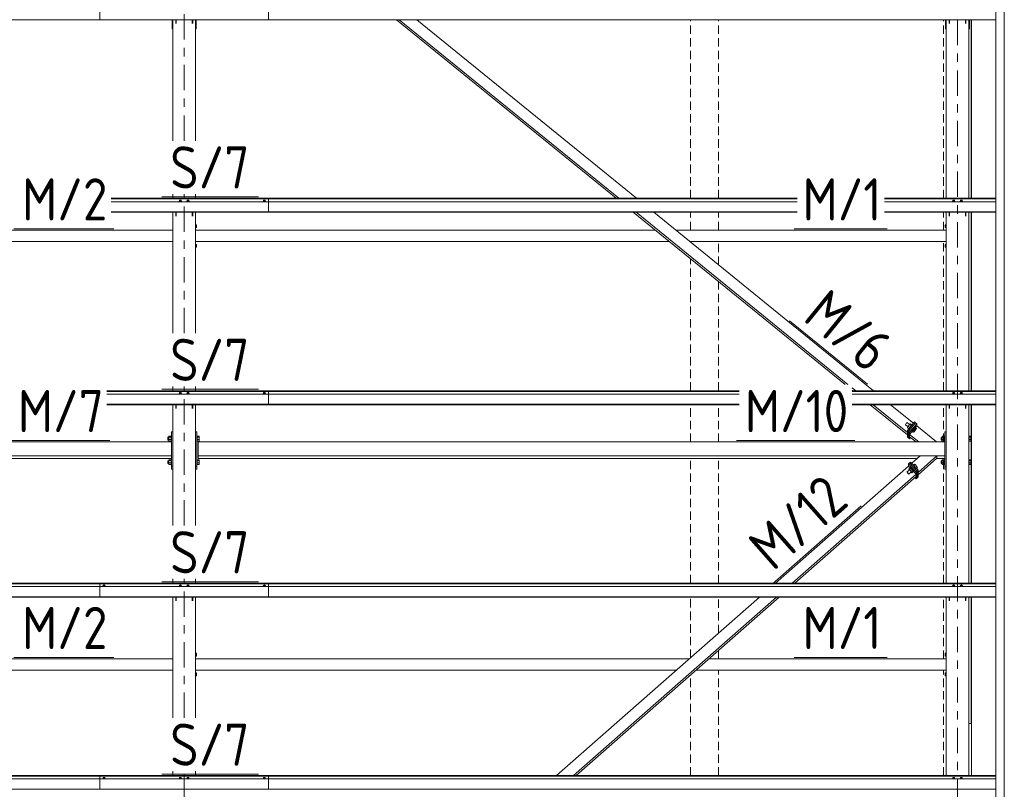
# Model space of a CAD drawing. Header units: millimetres. Extents: x -76 to 1111, y -178 to 661.
# Tile 86 of 91: x 580 to 650, y 519 to 574. Entities that reach past the tile are written whole.
import ezdxf

# ---------------------------------------------------------------- set-up
doc = ezdxf.new("R2010")
doc.units = ezdxf.units.MM
doc.header["$LTSCALE"] = 0.6
for name, pattern in [('VERDECKT2', [1.5, 1, -0.5]), ('XKITLINE00', [0]), ('XKITLINE03', [6, 3, -1, 1, -1])]:
    doc.linetypes.add(name, pattern=pattern)
for name, color, linetype, lineweight in [('Bolt', 7, 'Continuous', 0), ('Part', 2, 'Continuous', 0), ('PartMark', 3, 'Continuous', 0), ('S-GRID', 1, 'Continuous', 0)]:
    doc.layers.add(name, color=color, linetype=linetype, lineweight=lineweight)
doc.styles.add('ISOCPEUR', font='ISOCPEUR.TTF')

msp = doc.modelspace()

# ---------------------------------------------------------------- linework, layer by layer
at = {"layer": 'Bolt', "color": 3, "linetype": 'XKITLINE00', "lineweight": 0}
for p, q in [((591.133, 560.991), (591.079, 560.971)), ((591.079, 560.971), (591.079, 560.953)), ((591.136, 561.056), (591.128, 561.049)), ((591.128, 560.989), (591.128, 561.049)), ((591.243, 560.991), (591.133, 560.991)), ((591.133, 560.991), (591.133, 560.953)), ((591.158, 561.06), (591.136, 561.056)), ((591.188, 561.062), (591.158, 561.06)), ((591.218, 561.06), (591.188, 561.062)), ((591.24, 561.056), (591.218, 561.06)), ((591.248, 561.049), (591.24, 561.056)), ((591.298, 560.971), (591.243, 560.991)), ((591.243, 560.991), (591.243, 560.953)), ((591.248, 560.989), (591.248, 561.049)), ((591.298, 560.953), (591.298, 560.971)), ((591.683, 560.991), (591.629, 560.971)), ((591.629, 560.971), (591.629, 560.953)), ((591.686, 561.056), (591.678, 561.049)), ((591.678, 560.989), (591.678, 561.049)), ((591.793, 560.991), (591.683, 560.991)), ((591.683, 560.991), (591.683, 560.953)), ((591.708, 561.06), (591.686, 561.056)), ((591.738, 561.062), (591.708, 561.06)), ((591.768, 561.06), (591.738, 561.062)), ((591.79, 561.056), (591.768, 561.06)), ((591.798, 561.049), (591.79, 561.056)), ((591.848, 560.971), (591.793, 560.991)), ((591.793, 560.991), (591.793, 560.953)), ((591.798, 560.989), (591.798, 561.049)), ((591.848, 560.953), (591.848, 560.971)), ((597.108, 560.991), (597.054, 560.971)), ((597.054, 560.971), (597.054, 560.953)), ((597.111, 561.056), (597.103, 561.049)), ((597.103, 561.049), (597.103, 560.989)), ((597.218, 560.991), (597.108, 560.991)), ((597.108, 560.991), (597.108, 560.953)), ((597.133, 561.06), (597.111, 561.056)), ((597.163, 561.062), (597.133, 561.06)), ((597.193, 561.06), (597.163, 561.062)), ((597.215, 561.056), (597.193, 561.06)), ((597.223, 561.049), (597.215, 561.056)), ((597.273, 560.971), (597.218, 560.991)), ((597.218, 560.991), (597.218, 560.953)), ((597.223, 560.989), (597.223, 561.049)), ((597.273, 560.953), (597.273, 560.971)), ((646.133, 560.991), (646.079, 560.971)), ((646.079, 560.971), (646.079, 560.953)), ((646.136, 561.056), (646.128, 561.049)), ((646.128, 560.989), (646.128, 561.049)), ((646.243, 560.991), (646.133, 560.991)), ((646.133, 560.991), (646.133, 560.953)), ((646.158, 561.06), (646.136, 561.056)), ((646.188, 561.062), (646.158, 561.06)), ((646.218, 561.06), (646.188, 561.062)), ((646.24, 561.056), (646.218, 561.06)), ((646.248, 561.049), (646.24, 561.056)), ((646.298, 560.971), (646.243, 560.991)), ((646.243, 560.991), (646.243, 560.953)), ((646.248, 560.989), (646.248, 561.049)), ((646.298, 560.953), (646.298, 560.971)), ((646.683, 560.991), (646.629, 560.971)), ((646.629, 560.971), (646.629, 560.953)), ((646.686, 561.056), (646.678, 561.049)), ((646.678, 560.989), (646.678, 561.049)), ((646.793, 560.991), (646.683, 560.991)), ((646.683, 560.991), (646.683, 560.953)), ((646.708, 561.06), (646.686, 561.056)), ((646.738, 561.062), (646.708, 561.06)), ((646.768, 561.06), (646.738, 561.062)), ((646.79, 561.056), (646.768, 561.06)), ((646.798, 561.049), (646.79, 561.056)), ((646.848, 560.971), (646.793, 560.991)), ((646.793, 560.991), (646.793, 560.953)), ((646.798, 560.989), (646.798, 561.049)), ((646.848, 560.953), (646.848, 560.971)), ((592.263, 559.318), (592.333, 559.318)), ((592.263, 559.118), (592.333, 559.118)), ((592.333, 559.318), (592.333, 559.118)), ((645.593, 559.318), (645.593, 559.118)), ((645.593, 559.318), (645.663, 559.318)), ((645.593, 559.118), (645.663, 559.118)), ((592.263, 557.918), (592.333, 557.918)), ((592.263, 557.718), (592.333, 557.718)), ((592.333, 557.918), (592.333, 557.718)), ((645.593, 557.918), (645.593, 557.718)), ((645.593, 557.918), (645.663, 557.918)), ((645.593, 557.718), (645.663, 557.718)), ((591.133, 547.297), (591.079, 547.277)), ((591.079, 547.277), (591.079, 547.259)), ((591.136, 547.362), (591.128, 547.355)), ((591.128, 547.295), (591.128, 547.355)), ((591.243, 547.297), (591.133, 547.297)), ((591.133, 547.297), (591.133, 547.259)), ((591.158, 547.366), (591.136, 547.362)), ((591.188, 547.368), (591.158, 547.366)), ((591.218, 547.366), (591.188, 547.368)), ((591.24, 547.362), (591.218, 547.366)), ((591.248, 547.355), (591.24, 547.362)), ((591.298, 547.277), (591.243, 547.297)), ((591.243, 547.297), (591.243, 547.259)), ((591.248, 547.295), (591.248, 547.355)), ((591.298, 547.259), (591.298, 547.277)), ((591.683, 547.297), (591.629, 547.277)), ((591.629, 547.277), (591.629, 547.259)), ((591.686, 547.362), (591.678, 547.355)), ((591.678, 547.295), (591.678, 547.355)), ((591.793, 547.297), (591.683, 547.297)), ((591.683, 547.297), (591.683, 547.259)), ((591.708, 547.366), (591.686, 547.362)), ((591.738, 547.368), (591.708, 547.366)), ((591.768, 547.366), (591.738, 547.368)), ((591.79, 547.362), (591.768, 547.366)), ((591.798, 547.355), (591.79, 547.362)), ((591.848, 547.277), (591.793, 547.297)), ((591.793, 547.297), (591.793, 547.259)), ((591.798, 547.295), (591.798, 547.355)), ((591.848, 547.259), (591.848, 547.277)), ((597.108, 547.297), (597.054, 547.277)), ((597.054, 547.277), (597.054, 547.259)), ((597.111, 547.362), (597.103, 547.355)), ((597.103, 547.355), (597.103, 547.295)), ((597.218, 547.297), (597.108, 547.297)), ((597.108, 547.297), (597.108, 547.259)), ((597.133, 547.366), (597.111, 547.362)), ((597.163, 547.368), (597.133, 547.366)), ((597.193, 547.366), (597.163, 547.368)), ((597.215, 547.362), (597.193, 547.366)), ((597.223, 547.355), (597.215, 547.362)), ((597.273, 547.277), (597.218, 547.297)), ((597.218, 547.297), (597.218, 547.259)), ((597.223, 547.295), (597.223, 547.355)), ((597.273, 547.259), (597.273, 547.277)), ((646.133, 547.297), (646.079, 547.277)), ((646.079, 547.277), (646.079, 547.259)), ((646.136, 547.362), (646.128, 547.355)), ((646.128, 547.295), (646.128, 547.355)), ((646.243, 547.297), (646.133, 547.297)), ((646.133, 547.297), (646.133, 547.259)), ((646.158, 547.366), (646.136, 547.362)), ((646.188, 547.368), (646.158, 547.366)), ((646.218, 547.366), (646.188, 547.368)), ((646.24, 547.362), (646.218, 547.366)), ((646.248, 547.355), (646.24, 547.362)), ((646.298, 547.277), (646.243, 547.297)), ((646.243, 547.297), (646.243, 547.259)), ((646.248, 547.295), (646.248, 547.355)), ((646.298, 547.259), (646.298, 547.277)), ((646.683, 547.297), (646.629, 547.277)), ((646.629, 547.277), (646.629, 547.259)), ((646.686, 547.362), (646.678, 547.355)), ((646.678, 547.295), (646.678, 547.355)), ((646.793, 547.297), (646.683, 547.297)), ((646.683, 547.297), (646.683, 547.259)), ((646.708, 547.366), (646.686, 547.362)), ((646.738, 547.368), (646.708, 547.366)), ((646.768, 547.366), (646.738, 547.368)), ((646.79, 547.362), (646.768, 547.366)), ((646.798, 547.355), (646.79, 547.362)), ((646.848, 547.277), (646.793, 547.297)), ((646.793, 547.297), (646.793, 547.259)), ((646.798, 547.295), (646.798, 547.355)), ((646.848, 547.259), (646.848, 547.277)), ((642.776, 545.102), (642.767, 545.081)), ((642.767, 545.081), (642.934, 544.946)), ((642.799, 545.137), (642.776, 545.102)), ((642.831, 545.177), (642.799, 545.137)), ((642.863, 545.212), (642.831, 545.177)), ((642.887, 545.232), (642.863, 545.212)), ((642.895, 545.232), (642.887, 545.232)), ((642.895, 545.232), (643.056, 545.101)), ((642.953, 544.979), (642.898, 544.882)), ((642.898, 544.882), (643.002, 544.798)), ((643.064, 545.109), (642.953, 544.979)), ((642.953, 544.979), (643.073, 544.881)), ((643.119, 545.143), (643.064, 545.109)), ((643.064, 545.109), (643.184, 545.012)), ((643.131, 544.951), (643.117, 544.933)), ((643.119, 545.143), (643.223, 545.058)), ((643.145, 544.966), (643.131, 544.951)), ((643.367, 544.872), (643.308, 544.807)), ((643.411, 544.909), (643.367, 544.872)), ((643.442, 544.881), (643.387, 544.847)), ((643.39, 544.853), (643.434, 544.89)), ((643.426, 544.908), (643.411, 544.909)), ((643.426, 544.908), (643.449, 544.889)), ((643.434, 544.89), (643.449, 544.889)), ((643.442, 544.881), (643.538, 544.802)), ((643.445, 544.878), (643.449, 544.889)), ((590.294, 544.183), (590.294, 544.18)), ((590.294, 544.183), (590.374, 544.183)), ((590.294, 544.18), (590.294, 543.987)), ((590.374, 544.254), (590.374, 543.915)), ((590.374, 544.254), (590.534, 544.254)), ((590.374, 544.201), (590.534, 544.201)), ((590.534, 544.266), (590.534, 544.261)), ((590.534, 544.266), (590.564, 544.266)), ((590.534, 544.261), (590.534, 543.904)), ((592.263, 544.183), (592.264, 544.183)), ((592.364, 544.266), (592.394, 544.266)), ((592.394, 544.266), (592.394, 543.904)), ((592.394, 544.254), (592.519, 544.254)), ((592.394, 544.201), (592.519, 544.201)), ((592.519, 544.254), (592.519, 543.915)), ((643.206, 544.668), (643.19, 544.63)), ((643.19, 544.63), (643.213, 544.611)), ((643.249, 544.733), (643.206, 544.668)), ((643.213, 544.611), (643.229, 544.649)), ((643.229, 544.61), (643.213, 544.611)), ((643.276, 544.716), (643.221, 544.62)), ((643.221, 544.62), (643.317, 544.542)), ((643.229, 544.649), (643.272, 544.714)), ((643.231, 544.612), (643.229, 544.61)), ((643.308, 544.807), (643.249, 544.733)), ((643.272, 544.714), (643.331, 544.789)), ((643.387, 544.847), (643.276, 544.716)), ((643.276, 544.716), (643.372, 544.638)), ((643.317, 544.542), (643.372, 544.638)), ((643.372, 544.576), (643.317, 544.542)), ((643.331, 544.789), (643.39, 544.853)), ((643.372, 544.638), (643.483, 544.768)), ((643.483, 544.706), (643.372, 544.576)), ((643.387, 544.847), (643.483, 544.768)), ((643.538, 544.802), (643.483, 544.706)), ((643.483, 544.768), (643.538, 544.802)), ((645.293, 544.182), (645.293, 544.179)), ((645.293, 544.182), (645.375, 544.182)), ((645.293, 544.179), (645.293, 543.986)), ((645.375, 544.254), (645.375, 543.915)), ((645.375, 544.254), (645.535, 544.254)), ((645.375, 544.2), (645.535, 544.2)), ((645.535, 544.265), (645.535, 544.26)), ((645.535, 544.265), (645.565, 544.265)), ((645.535, 544.26), (645.535, 543.903)), ((647.263, 544.265), (647.293, 544.265)), ((647.293, 544.265), (647.293, 543.903)), ((647.293, 544.254), (647.418, 544.254)), ((647.293, 544.2), (647.418, 544.2)), ((647.418, 544.254), (647.418, 543.915)), ((590.294, 543.987), (590.374, 543.987)), ((590.374, 544.031), (590.534, 544.031)), ((590.374, 543.915), (590.534, 543.915)), ((590.534, 543.904), (590.564, 543.904)), ((592.263, 543.987), (592.264, 543.987)), ((592.364, 543.904), (592.394, 543.904)), ((592.394, 544.031), (592.519, 544.031)), ((592.394, 543.915), (592.519, 543.915)), ((645.293, 543.986), (645.375, 543.986)), ((645.375, 544.031), (645.535, 544.031)), ((645.375, 543.915), (645.535, 543.915)), ((645.535, 543.903), (645.565, 543.903)), ((647.263, 543.903), (647.293, 543.903)), ((647.293, 544.031), (647.418, 544.031)), ((647.293, 543.915), (647.418, 543.915)), ((590.294, 542.52), (590.294, 542.517)), ((590.294, 542.52), (590.374, 542.52)), ((590.294, 542.517), (590.294, 542.324)), ((590.294, 542.324), (590.374, 542.324)), ((590.374, 542.591), (590.374, 542.253)), ((590.374, 542.591), (590.534, 542.591)), ((590.374, 542.538), (590.534, 542.538)), ((590.374, 542.368), (590.534, 542.368)), ((590.374, 542.253), (590.534, 542.253)), ((590.534, 542.603), (590.534, 542.598)), ((590.534, 542.603), (590.564, 542.603)), ((590.534, 542.598), (590.534, 542.241)), ((590.534, 542.241), (590.564, 542.241)), ((592.263, 542.52), (592.264, 542.52)), ((592.263, 542.324), (592.264, 542.324)), ((592.364, 542.603), (592.394, 542.603)), ((592.364, 542.241), (592.394, 542.241)), ((592.394, 542.603), (592.394, 542.241)), ((592.394, 542.591), (592.519, 542.591)), ((592.394, 542.538), (592.519, 542.538)), ((592.394, 542.368), (592.519, 542.368)), ((592.394, 542.253), (592.519, 542.253)), ((592.519, 542.591), (592.519, 542.253)), ((643.325, 542.211), (643.398, 542.275)), ((643.368, 542.165), (643.456, 542.243)), ((643.456, 542.243), (643.398, 542.275)), ((643.572, 542.117), (643.456, 542.243)), ((643.483, 542.039), (643.572, 542.117)), ((643.63, 542.023), (643.572, 542.117)), ((645.293, 542.519), (645.293, 542.516)), ((645.293, 542.519), (645.375, 542.519)), ((645.293, 542.516), (645.293, 542.323)), ((645.293, 542.323), (645.375, 542.323)), ((645.375, 542.591), (645.375, 542.252)), ((645.375, 542.591), (645.535, 542.591)), ((645.375, 542.537), (645.535, 542.537)), ((645.375, 542.368), (645.535, 542.368)), ((645.375, 542.252), (645.535, 542.252)), ((645.535, 542.602), (645.535, 542.597)), ((645.535, 542.602), (645.565, 542.602)), ((645.535, 542.597), (645.535, 542.24)), ((645.535, 542.24), (645.565, 542.24)), ((647.263, 542.602), (647.293, 542.602)), ((647.263, 542.24), (647.293, 542.24)), ((647.293, 542.602), (647.293, 542.24)), ((647.293, 542.591), (647.418, 542.591)), ((647.293, 542.537), (647.418, 542.537)), ((647.293, 542.368), (647.418, 542.368)), ((647.293, 542.252), (647.418, 542.252)), ((647.418, 542.591), (647.418, 542.252)), ((642.871, 541.715), (643.042, 541.865)), ((642.871, 541.715), (642.88, 541.716)), ((642.88, 541.695), (642.871, 541.715)), ((642.88, 541.716), (642.905, 541.697)), ((642.905, 541.661), (642.88, 541.695)), ((642.905, 541.697), (642.938, 541.663)), ((642.938, 541.621), (642.905, 541.661)), ((642.938, 541.663), (642.971, 541.624)), ((642.971, 541.588), (642.938, 541.621)), ((642.971, 541.624), (642.996, 541.59)), ((642.996, 541.569), (642.971, 541.588)), ((642.993, 541.919), (643.112, 542.023)), ((643.032, 541.856), (642.993, 541.919)), ((642.993, 541.919), (643.051, 541.887)), ((642.996, 541.59), (643.005, 541.569)), ((643.005, 541.569), (642.996, 541.569)), ((643.005, 541.569), (643.176, 541.72)), ((643.051, 541.887), (643.17, 541.991)), ((643.051, 541.887), (643.167, 541.761)), ((643.104, 542.032), (643.127, 542.051)), ((643.104, 542.032), (643.121, 542.033)), ((643.109, 542.021), (643.104, 542.032)), ((643.17, 541.991), (643.112, 542.023)), ((643.121, 542.033), (643.166, 541.998)), ((643.143, 542.053), (643.127, 542.051)), ((643.188, 542.017), (643.143, 542.053)), ((643.16, 541.706), (643.167, 541.698)), ((643.166, 541.998), (643.228, 541.936)), ((643.167, 541.761), (643.286, 541.865)), ((643.225, 541.667), (643.167, 541.761)), ((643.167, 541.698), (643.225, 541.667)), ((643.286, 541.865), (643.17, 541.991)), ((643.25, 541.955), (643.188, 542.017)), ((643.225, 541.667), (643.344, 541.771)), ((643.228, 541.936), (643.29, 541.863)), ((643.312, 541.883), (643.25, 541.955)), ((643.344, 541.771), (643.286, 541.865)), ((643.29, 541.863), (643.335, 541.8)), ((643.357, 541.82), (643.312, 541.883)), ((643.335, 541.762), (643.334, 541.763)), ((643.335, 541.8), (643.352, 541.763)), ((643.352, 541.763), (643.335, 541.762)), ((643.352, 541.763), (643.374, 541.782)), ((643.374, 541.782), (643.357, 541.82)), ((643.557, 541.959), (643.63, 542.023)), ((585.711, 533.667), (585.703, 533.661)), ((585.703, 533.661), (585.703, 533.601)), ((585.733, 533.672), (585.711, 533.667)), ((585.763, 533.674), (585.733, 533.672)), ((585.793, 533.672), (585.763, 533.674)), ((585.815, 533.667), (585.793, 533.672)), ((585.823, 533.661), (585.815, 533.667)), ((585.823, 533.601), (585.823, 533.661)), ((591.136, 533.667), (591.128, 533.661)), ((591.128, 533.601), (591.128, 533.661)), ((591.158, 533.672), (591.136, 533.667)), ((591.188, 533.674), (591.158, 533.672)), ((591.218, 533.672), (591.188, 533.674)), ((591.24, 533.667), (591.218, 533.672)), ((591.248, 533.661), (591.24, 533.667)), ((591.248, 533.601), (591.248, 533.661)), ((591.686, 533.667), (591.678, 533.661)), ((591.678, 533.601), (591.678, 533.661)), ((591.708, 533.672), (591.686, 533.667)), ((591.738, 533.674), (591.708, 533.672)), ((591.768, 533.672), (591.738, 533.674)), ((591.79, 533.667), (591.768, 533.672)), ((591.798, 533.661), (591.79, 533.667)), ((591.798, 533.601), (591.798, 533.661)), ((597.111, 533.667), (597.103, 533.661)), ((597.103, 533.661), (597.103, 533.601)), ((597.133, 533.672), (597.111, 533.667)), ((597.163, 533.674), (597.133, 533.672)), ((597.193, 533.672), (597.163, 533.674)), ((597.215, 533.667), (597.193, 533.672)), ((597.223, 533.661), (597.215, 533.667)), ((597.223, 533.601), (597.223, 533.661)), ((646.136, 533.667), (646.128, 533.661)), ((646.128, 533.601), (646.128, 533.661)), ((646.158, 533.672), (646.136, 533.667)), ((646.188, 533.674), (646.158, 533.672)), ((646.218, 533.672), (646.188, 533.674)), ((646.24, 533.667), (646.218, 533.672)), ((646.248, 533.661), (646.24, 533.667)), ((646.248, 533.601), (646.248, 533.661)), ((646.686, 533.667), (646.678, 533.661)), ((646.678, 533.601), (646.678, 533.661)), ((646.708, 533.672), (646.686, 533.667)), ((646.738, 533.674), (646.708, 533.672)), ((646.768, 533.672), (646.738, 533.674)), ((646.79, 533.667), (646.768, 533.672)), ((646.798, 533.661), (646.79, 533.667)), ((646.798, 533.601), (646.798, 533.661)), ((585.708, 533.603), (585.654, 533.583)), ((585.654, 533.583), (585.654, 533.565)), ((585.818, 533.603), (585.708, 533.603)), ((585.708, 533.603), (585.708, 533.565)), ((585.873, 533.583), (585.818, 533.603)), ((585.818, 533.603), (585.818, 533.565)), ((585.873, 533.565), (585.873, 533.583)), ((591.133, 533.603), (591.079, 533.583)), ((591.079, 533.583), (591.079, 533.565)), ((591.243, 533.603), (591.133, 533.603)), ((591.133, 533.603), (591.133, 533.565)), ((591.298, 533.583), (591.243, 533.603)), ((591.243, 533.603), (591.243, 533.565)), ((591.298, 533.565), (591.298, 533.583)), ((591.683, 533.603), (591.629, 533.583)), ((591.629, 533.583), (591.629, 533.565)), ((591.793, 533.603), (591.683, 533.603)), ((591.683, 533.603), (591.683, 533.565)), ((591.848, 533.583), (591.793, 533.603)), ((591.793, 533.603), (591.793, 533.565)), ((591.848, 533.565), (591.848, 533.583)), ((597.108, 533.603), (597.054, 533.583)), ((597.054, 533.583), (597.054, 533.565)), ((597.218, 533.603), (597.108, 533.603)), ((597.108, 533.603), (597.108, 533.565)), ((597.273, 533.583), (597.218, 533.603)), ((597.218, 533.603), (597.218, 533.565)), ((597.273, 533.565), (597.273, 533.583)), ((646.133, 533.603), (646.079, 533.583)), ((646.079, 533.583), (646.079, 533.565)), ((646.243, 533.603), (646.133, 533.603)), ((646.133, 533.603), (646.133, 533.565)), ((646.298, 533.583), (646.243, 533.603)), ((646.243, 533.603), (646.243, 533.565)), ((646.298, 533.565), (646.298, 533.583)), ((646.683, 533.603), (646.629, 533.583)), ((646.629, 533.583), (646.629, 533.565)), ((646.793, 533.603), (646.683, 533.603)), ((646.683, 533.603), (646.683, 533.565)), ((646.848, 533.583), (646.793, 533.603)), ((646.793, 533.603), (646.793, 533.565)), ((646.848, 533.565), (646.848, 533.583)), ((592.263, 528.818), (592.333, 528.818)), ((592.333, 528.818), (592.333, 528.618)), ((645.593, 528.818), (645.593, 528.618)), ((645.593, 528.818), (645.663, 528.818)), ((592.263, 528.618), (592.333, 528.618)), ((645.593, 528.618), (645.663, 528.618)), ((592.263, 527.418), (592.333, 527.418)), ((592.333, 527.418), (592.333, 527.218)), ((645.593, 527.418), (645.593, 527.218)), ((645.593, 527.418), (645.663, 527.418)), ((592.263, 527.218), (592.333, 527.218)), ((645.593, 527.218), (645.663, 527.218)), ((585.708, 519.909), (585.654, 519.889)), ((585.654, 519.889), (585.654, 519.871)), ((585.711, 519.973), (585.703, 519.967)), ((585.703, 519.967), (585.703, 519.907)), ((585.818, 519.909), (585.708, 519.909)), ((585.708, 519.909), (585.708, 519.871)), ((585.733, 519.978), (585.711, 519.973)), ((585.763, 519.98), (585.733, 519.978)), ((585.793, 519.978), (585.763, 519.98)), ((585.815, 519.973), (585.793, 519.978)), ((585.823, 519.967), (585.815, 519.973)), ((585.873, 519.889), (585.818, 519.909)), ((585.818, 519.909), (585.818, 519.871)), ((585.823, 519.907), (585.823, 519.967)), ((585.873, 519.871), (585.873, 519.889)), ((591.133, 519.909), (591.079, 519.889)), ((591.079, 519.889), (591.079, 519.871)), ((591.136, 519.973), (591.128, 519.967)), ((591.128, 519.907), (591.128, 519.967)), ((591.243, 519.909), (591.133, 519.909)), ((591.133, 519.909), (591.133, 519.871)), ((591.158, 519.978), (591.136, 519.973)), ((591.188, 519.98), (591.158, 519.978)), ((591.218, 519.978), (591.188, 519.98)), ((591.24, 519.973), (591.218, 519.978)), ((591.248, 519.967), (591.24, 519.973)), ((591.298, 519.889), (591.243, 519.909)), ((591.243, 519.909), (591.243, 519.871)), ((591.248, 519.907), (591.248, 519.967)), ((591.298, 519.871), (591.298, 519.889)), ((591.683, 519.909), (591.629, 519.889)), ((591.629, 519.889), (591.629, 519.871)), ((591.686, 519.973), (591.678, 519.967)), ((591.678, 519.907), (591.678, 519.967)), ((591.793, 519.909), (591.683, 519.909)), ((591.683, 519.909), (591.683, 519.871)), ((591.708, 519.978), (591.686, 519.973)), ((591.738, 519.98), (591.708, 519.978)), ((591.768, 519.978), (591.738, 519.98)), ((591.79, 519.973), (591.768, 519.978)), ((591.798, 519.967), (591.79, 519.973)), ((591.848, 519.889), (591.793, 519.909)), ((591.793, 519.909), (591.793, 519.871)), ((591.798, 519.907), (591.798, 519.967)), ((591.848, 519.871), (591.848, 519.889)), ((597.108, 519.909), (597.054, 519.889)), ((597.054, 519.889), (597.054, 519.871)), ((597.111, 519.973), (597.103, 519.967)), ((597.103, 519.967), (597.103, 519.907)), ((597.218, 519.909), (597.108, 519.909)), ((597.108, 519.909), (597.108, 519.871)), ((597.133, 519.978), (597.111, 519.973)), ((597.163, 519.98), (597.133, 519.978)), ((597.193, 519.978), (597.163, 519.98)), ((597.215, 519.973), (597.193, 519.978)), ((597.223, 519.967), (597.215, 519.973)), ((597.273, 519.889), (597.218, 519.909)), ((597.218, 519.909), (597.218, 519.871)), ((597.223, 519.907), (597.223, 519.967)), ((597.273, 519.871), (597.273, 519.889)), ((646.133, 519.909), (646.079, 519.889)), ((646.079, 519.889), (646.079, 519.871)), ((646.136, 519.973), (646.128, 519.967)), ((646.128, 519.907), (646.128, 519.967)), ((646.243, 519.909), (646.133, 519.909)), ((646.133, 519.909), (646.133, 519.871)), ((646.158, 519.978), (646.136, 519.973)), ((646.188, 519.98), (646.158, 519.978)), ((646.218, 519.978), (646.188, 519.98)), ((646.24, 519.973), (646.218, 519.978)), ((646.248, 519.967), (646.24, 519.973)), ((646.298, 519.889), (646.243, 519.909)), ((646.243, 519.909), (646.243, 519.871)), ((646.248, 519.907), (646.248, 519.967)), ((646.298, 519.871), (646.298, 519.889)), ((646.683, 519.909), (646.629, 519.889)), ((646.629, 519.889), (646.629, 519.871)), ((646.686, 519.973), (646.678, 519.967)), ((646.678, 519.907), (646.678, 519.967)), ((646.793, 519.909), (646.683, 519.909)), ((646.683, 519.909), (646.683, 519.871)), ((646.708, 519.978), (646.686, 519.973)), ((646.738, 519.98), (646.708, 519.978)), ((646.768, 519.978), (646.738, 519.98)), ((646.79, 519.973), (646.768, 519.978)), ((646.798, 519.967), (646.79, 519.973)), ((646.848, 519.889), (646.793, 519.909)), ((646.793, 519.909), (646.793, 519.871)), ((646.798, 519.907), (646.798, 519.967)), ((646.848, 519.871), (646.848, 519.889))]:
    msp.add_line(p, q, dxfattribs=at)
at = {"layer": 'Part', "color": 2, "linetype": 'XKITLINE00', "lineweight": 0}
for p, q in [((649.193, 395.115), (649.193, 598.251)), ((649.793, 395.117), (649.793, 598.251)), ((585.463, 574.888), (585.463, 573.892)), ((597.463, 573.892), (597.463, 574.888)), ((529.463, 573.892), (597.463, 573.892)), ((585.463, 573.892), (649.193, 573.892)), ((590.613, 573.892), (590.613, 573.247)), ((590.663, 565.294), (590.663, 573.892)), ((590.863, 573.625), (590.863, 573.892)), ((590.893, 573.625), (590.893, 573.892)), ((592.033, 573.625), (592.033, 573.892)), ((592.063, 573.625), (592.063, 573.892)), ((592.263, 565.294), (592.263, 573.892)), ((592.313, 573.892), (592.313, 573.247)), ((606.55, 573.892), (622.175, 561.194)), ((606.755, 573.892), (622.38, 561.194)), ((608.007, 573.892), (623.632, 561.194)), ((645.613, 573.892), (645.613, 573.247)), ((645.663, 561.194), (645.663, 573.892)), ((645.863, 573.625), (645.863, 573.892)), ((645.893, 573.625), (645.893, 573.892)), ((647.033, 573.625), (647.033, 573.892)), ((647.063, 573.625), (647.063, 573.892)), ((647.263, 561.194), (647.263, 573.892)), ((647.313, 573.892), (647.313, 573.247)), ((647.433, 561.194), (647.433, 573.892)), ((647.463, 561.194), (647.463, 573.892)), ((590.613, 573.538), (590.663, 573.538)), ((590.613, 573.247), (590.663, 573.247)), ((592.263, 573.538), (592.313, 573.538)), ((592.263, 573.247), (592.313, 573.247)), ((645.613, 573.538), (645.663, 573.538)), ((645.613, 573.247), (645.663, 573.247)), ((647.263, 573.538), (647.313, 573.538)), ((647.263, 573.247), (647.313, 573.247)), ((586.263, 561.194), (635.049, 561.194)), ((586.263, 561.194), (597.463, 561.194)), ((586.263, 561.175), (635.049, 561.175)), ((586.263, 561.175), (597.463, 561.175)), ((586.263, 561.148), (635.049, 561.148)), ((586.263, 561.148), (597.463, 561.148)), ((590.663, 561.194), (590.663, 561.494)), ((592.263, 561.194), (592.263, 561.494)), ((597.463, 560.198), (597.463, 561.194)), ((641.263, 561.194), (649.193, 561.194)), ((641.263, 561.175), (649.193, 561.175)), ((641.263, 561.148), (649.193, 561.148)), ((586.263, 560.953), (635.049, 560.953)), ((586.263, 560.953), (597.463, 560.953)), ((641.263, 560.953), (649.193, 560.953)), ((586.263, 560.229), (635.049, 560.229)), ((586.263, 560.229), (597.463, 560.229)), ((586.263, 560.198), (635.049, 560.198)), ((586.263, 560.198), (597.463, 560.198)), ((590.663, 551.6), (590.663, 560.198)), ((590.863, 559.931), (590.863, 560.198)), ((590.893, 559.931), (590.893, 560.198)), ((592.033, 559.931), (592.033, 560.198)), ((592.063, 559.931), (592.063, 560.198)), ((592.263, 551.6), (592.263, 560.198)), ((623.402, 560.198), (638.469, 547.953)), ((623.606, 560.198), (638.674, 547.953)), ((624.858, 560.198), (640.484, 547.5)), ((641.263, 560.229), (649.193, 560.229)), ((641.263, 560.198), (649.193, 560.198)), ((645.663, 547.5), (645.663, 560.198)), ((645.863, 559.931), (645.863, 560.198)), ((645.893, 559.931), (645.893, 560.198)), ((647.033, 559.931), (647.033, 560.198)), ((647.063, 559.931), (647.063, 560.198)), ((647.263, 547.5), (647.263, 560.198)), ((647.433, 547.5), (647.433, 560.198)), ((647.463, 547.5), (647.463, 560.198)), ((557.116, 558.918), (590.663, 558.918)), ((592.263, 558.918), (624.976, 558.918)), ((626.433, 558.918), (645.663, 558.918)), ((556.115, 558.118), (590.663, 558.118)), ((592.263, 558.118), (625.961, 558.118)), ((627.417, 558.118), (645.663, 558.118)), ((590.663, 547.5), (590.663, 547.8)), ((592.263, 547.5), (592.263, 547.8)), ((638.965, 547.717), (639.232, 547.5)), ((585.964, 547.5), (630.946, 547.5)), ((585.964, 547.5), (597.463, 547.5)), ((585.964, 547.481), (630.946, 547.481)), ((585.964, 547.481), (597.463, 547.481)), ((585.964, 547.454), (630.946, 547.454)), ((585.964, 547.454), (597.463, 547.454)), ((585.964, 547.259), (630.946, 547.259)), ((585.964, 547.259), (597.463, 547.259)), ((597.463, 546.504), (597.463, 547.5)), ((638.965, 547.551), (639.027, 547.5)), ((638.965, 547.5), (649.193, 547.5)), ((638.965, 547.481), (649.193, 547.481)), ((638.965, 547.454), (649.193, 547.454)), ((638.965, 547.259), (649.193, 547.259)), ((585.964, 546.535), (630.946, 546.535)), ((585.964, 546.535), (597.463, 546.535)), ((585.964, 546.504), (630.946, 546.504)), ((585.964, 546.504), (597.463, 546.504)), ((590.663, 537.906), (590.663, 546.504)), ((590.863, 546.237), (590.863, 546.504)), ((590.893, 546.237), (590.893, 546.504)), ((592.033, 546.237), (592.033, 546.504)), ((592.063, 546.237), (592.063, 546.504)), ((592.263, 537.906), (592.263, 546.504)), ((638.965, 546.535), (649.193, 546.535)), ((638.965, 546.504), (649.193, 546.504)), ((640.253, 546.504), (642.899, 544.354)), ((640.458, 546.504), (642.899, 544.52)), ((641.71, 546.504), (643.332, 545.186)), ((645.663, 533.806), (645.663, 546.504)), ((645.863, 546.237), (645.863, 546.504)), ((645.893, 546.237), (645.893, 546.504)), ((647.033, 546.237), (647.033, 546.504)), ((647.063, 546.237), (647.063, 546.504)), ((647.263, 533.806), (647.263, 546.504)), ((647.433, 533.806), (647.433, 546.504)), ((647.463, 533.806), (647.463, 546.504)), ((643.41, 545.278), (642.899, 544.676)), ((643.487, 545.216), (642.976, 544.614)), ((642.976, 544.614), (643.487, 545.216)), ((643.053, 544.551), (643.564, 545.153)), ((643.053, 544.395), (643.564, 544.997)), ((643.487, 545.216), (643.41, 545.278)), ((643.564, 545.153), (643.487, 545.216)), ((643.564, 544.997), (643.564, 545.153)), ((643.564, 544.997), (644.971, 543.853)), ((590.564, 543.853), (590.564, 544.58)), ((590.564, 544.58), (590.663, 544.58)), ((592.364, 544.58), (592.264, 544.58)), ((592.264, 544.58), (592.264, 541.927)), ((592.364, 541.927), (592.364, 544.58)), ((642.899, 544.676), (642.976, 544.614)), ((642.899, 544.198), (642.899, 544.676)), ((642.899, 544.354), (642.899, 544.52)), ((642.976, 544.136), (642.899, 544.198)), ((642.976, 544.614), (643.053, 544.551)), ((642.976, 544.136), (642.976, 544.614)), ((642.976, 544.614), (642.976, 544.136)), ((643.053, 544.551), (643.053, 544.073)), ((643.053, 544.229), (643.053, 544.395)), ((643.053, 544.395), (643.719, 543.853)), ((643.053, 544.229), (643.515, 543.853)), ((643.053, 544.073), (643.131, 544.165)), ((645.565, 543.853), (645.565, 544.579)), ((645.565, 544.579), (645.663, 544.579)), ((590.564, 543.853), (536.464, 543.853)), ((590.564, 542.875), (590.564, 543.853)), ((645.565, 543.853), (592.464, 543.853)), ((592.464, 542.667), (592.464, 543.853)), ((642.976, 544.136), (643.053, 544.073)), ((645.565, 542.875), (645.565, 543.853)), ((536.464, 542.875), (590.564, 542.875)), ((590.564, 542.875), (590.564, 541.927)), ((592.464, 542.875), (645.565, 542.875)), ((643.211, 542.336), (643.801, 542.855)), ((643.667, 541.684), (644.997, 542.855)), ((644.997, 542.855), (643.801, 542.855)), ((644.997, 542.688), (644.997, 542.855)), ((645.565, 542.875), (645.565, 541.926)), ((590.564, 542.667), (536.464, 542.667)), ((590.564, 542.135), (590.663, 542.135)), ((592.264, 542.135), (592.364, 542.135)), ((592.464, 542.667), (643.588, 542.667)), ((633.516, 533.806), (642.983, 542.135)), ((643.057, 542.356), (642.983, 542.291)), ((642.983, 542.291), (643.518, 541.709)), ((642.983, 542.135), (642.983, 542.291)), ((643.518, 541.553), (642.983, 542.135)), ((643.132, 542.422), (643.057, 542.356)), ((643.057, 542.356), (643.592, 541.775)), ((643.592, 541.775), (643.057, 542.356)), ((643.667, 541.84), (643.132, 542.422)), ((643.667, 541.518), (644.997, 542.688)), ((644.973, 542.667), (645.565, 542.667)), ((645.565, 542.134), (645.663, 542.134)), ((590.564, 541.927), (590.663, 541.927)), ((592.264, 541.927), (592.364, 541.927)), ((634.712, 533.806), (643.518, 541.553)), ((634.901, 533.806), (643.518, 541.387)), ((643.592, 541.775), (643.518, 541.709)), ((643.518, 541.709), (643.518, 541.231)), ((643.518, 541.387), (643.518, 541.553)), ((643.592, 541.775), (643.667, 541.84)), ((643.592, 541.296), (643.592, 541.775)), ((643.592, 541.296), (643.592, 541.775)), ((643.667, 541.362), (643.592, 541.296)), ((643.667, 541.84), (643.667, 541.362)), ((643.667, 541.518), (643.667, 541.684)), ((645.565, 541.926), (645.663, 541.926)), ((643.439, 541.317), (643.518, 541.231)), ((643.518, 541.231), (643.592, 541.296)), ((529.463, 533.806), (597.463, 533.806)), ((529.463, 533.786), (597.463, 533.786)), ((529.463, 533.759), (597.463, 533.759)), ((585.463, 533.806), (585.463, 532.81)), ((585.463, 533.806), (649.193, 533.806)), ((585.463, 533.786), (649.193, 533.786)), ((585.463, 533.759), (649.193, 533.759)), ((590.663, 533.806), (590.663, 534.106)), ((592.263, 533.806), (592.263, 534.106)), ((597.463, 532.81), (597.463, 533.806)), ((529.463, 533.565), (597.463, 533.565)), ((585.463, 533.565), (649.193, 533.565)), ((529.463, 532.841), (597.463, 532.841)), ((529.463, 532.81), (597.463, 532.81)), ((585.463, 532.841), (649.193, 532.841)), ((585.463, 532.81), (649.193, 532.81)), ((590.663, 524.212), (590.663, 532.81)), ((590.863, 532.543), (590.863, 532.81)), ((590.893, 532.543), (590.893, 532.81)), ((592.033, 532.543), (592.033, 532.81)), ((592.063, 532.543), (592.063, 532.81)), ((592.263, 524.212), (592.263, 532.81)), ((617.951, 520.112), (632.383, 532.81)), ((619.147, 520.112), (633.58, 532.81)), ((619.336, 520.112), (633.769, 532.81)), ((645.663, 520.112), (645.663, 532.81)), ((645.863, 532.543), (645.863, 532.81)), ((645.893, 532.543), (645.893, 532.81)), ((647.033, 532.543), (647.033, 532.81)), ((647.063, 532.543), (647.063, 532.81)), ((647.263, 520.112), (647.263, 532.81)), ((647.433, 523.823), (647.433, 532.81)), ((647.463, 523.823), (647.463, 532.81)), ((536.263, 528.418), (590.663, 528.418)), ((592.263, 528.418), (627.392, 528.418)), ((628.777, 528.418), (645.663, 528.418)), ((536.263, 527.618), (590.663, 527.618)), ((592.263, 527.618), (626.483, 527.618)), ((627.868, 527.618), (645.663, 527.618)), ((647.263, 523.823), (647.464, 523.823)), ((647.464, 520.112), (647.464, 523.823)), ((590.663, 520.112), (590.663, 520.412)), ((592.263, 520.112), (592.263, 520.412)), ((534.663, 520.112), (597.463, 520.112)), ((534.663, 520.092), (597.463, 520.092)), ((534.663, 520.065), (597.463, 520.065)), ((534.663, 519.871), (597.463, 519.871)), ((585.463, 520.112), (585.463, 519.116)), ((585.463, 520.112), (649.193, 520.112)), ((585.463, 520.092), (649.193, 520.092)), ((585.463, 520.065), (649.193, 520.065)), ((585.463, 519.871), (649.193, 519.871)), ((597.463, 519.116), (597.463, 520.112)), ((534.663, 519.147), (597.463, 519.147)), ((585.463, 519.147), (649.193, 519.147))]:
    msp.add_line(p, q, dxfattribs=at)
at = {"layer": 'Part', "color": 4, "linetype": 'VERDECKT2', "lineweight": 0}
for p, q in [((627.463, 561.194), (627.463, 573.892)), ((629.463, 561.194), (629.463, 573.892)), ((645.463, 561.194), (645.463, 573.892)), ((627.463, 558.918), (627.463, 560.198)), ((629.463, 558.918), (629.463, 560.198)), ((645.463, 558.918), (645.463, 560.198)), ((627.463, 558.081), (627.463, 558.118)), ((629.463, 556.456), (629.463, 558.118)), ((645.463, 547.5), (645.463, 558.118)), ((627.463, 547.5), (627.463, 556.898)), ((629.463, 547.5), (629.463, 555.272)), ((627.463, 543.853), (627.463, 546.504)), ((629.463, 543.853), (629.463, 546.504)), ((645.463, 543.853), (645.463, 546.504)), ((627.463, 533.806), (627.463, 542.667)), ((629.463, 533.806), (629.463, 542.667)), ((645.463, 533.806), (645.463, 542.667)), ((627.463, 528.48), (627.463, 532.81)), ((629.463, 530.24), (629.463, 532.81)), ((645.463, 528.418), (645.463, 532.81)), ((629.463, 528.418), (629.463, 529.021)), ((629.463, 520.112), (629.463, 527.618)), ((645.463, 520.112), (645.463, 527.618)), ((627.463, 520.112), (627.463, 527.261))]:
    msp.add_line(p, q, dxfattribs=at)
at = {"layer": 'PartMark', "color": 1, "linetype": 'XKITLINE00', "lineweight": 0}
for p, q in [((589.863, 561.294), (596.735, 561.294)), ((579.334, 559.018), (586.463, 559.018)), ((634.849, 559.018), (641.463, 559.018)), ((634.525, 552.471), (640.058, 547.975)), ((589.863, 547.6), (596.735, 547.6)), ((579.034, 543.953), (586.164, 543.953)), ((630.746, 543.953), (639.165, 543.953)), ((633.293, 533.743), (639.613, 539.304)), ((589.863, 533.906), (596.735, 533.906)), ((579.334, 528.518), (586.463, 528.518)), ((634.849, 528.518), (641.463, 528.518)), ((589.863, 520.212), (596.735, 520.212))]:
    msp.add_line(p, q, dxfattribs=at)
at = {"layer": 'S-GRID', "color": 1, "linetype": 'XKITLINE03', "lineweight": 0}
for p, q in [((646.463, 449.699), (646.463, 585.11)), ((591.463, 565.294), (591.463, 575.188)), ((591.463, 551.6), (591.463, 561.494)), ((591.463, 537.906), (591.463, 547.8)), ((591.463, 524.212), (591.463, 534.106)), ((591.463, 496.824), (591.463, 520.412))]:
    msp.add_line(p, q, dxfattribs=at)

# ---------------------------------------------------------------- texts
at = {"layer": 'PartMark', "color": 1, "style": 'ISOCPEUR', "width": 0.85}
for s, p in [('S/7', (590.463, 561.894)), ('M/2', (579.934, 559.618)), ('M/1', (635.449, 559.618)), ('S/7', (590.463, 548.2)), ('M/7', (579.634, 544.553)), ('M/10', (631.346, 544.553)), ('S/7', (590.463, 534.506)), ('M/2', (579.934, 529.118)), ('M/1', (635.449, 529.118)), ('S/7', (590.463, 520.812))]:
    msp.add_text(s, height=3, dxfattribs=at).set_placement(p)
for s, rotation, p in [('M/6', -39.09864, (635.369, 552.558)), ('M/12', 41.3389, (633.347, 534.59))]:
    msp.add_text(s, height=3, rotation=rotation, dxfattribs=at).set_placement(p)

doc.saveas('drawing.dxf')
